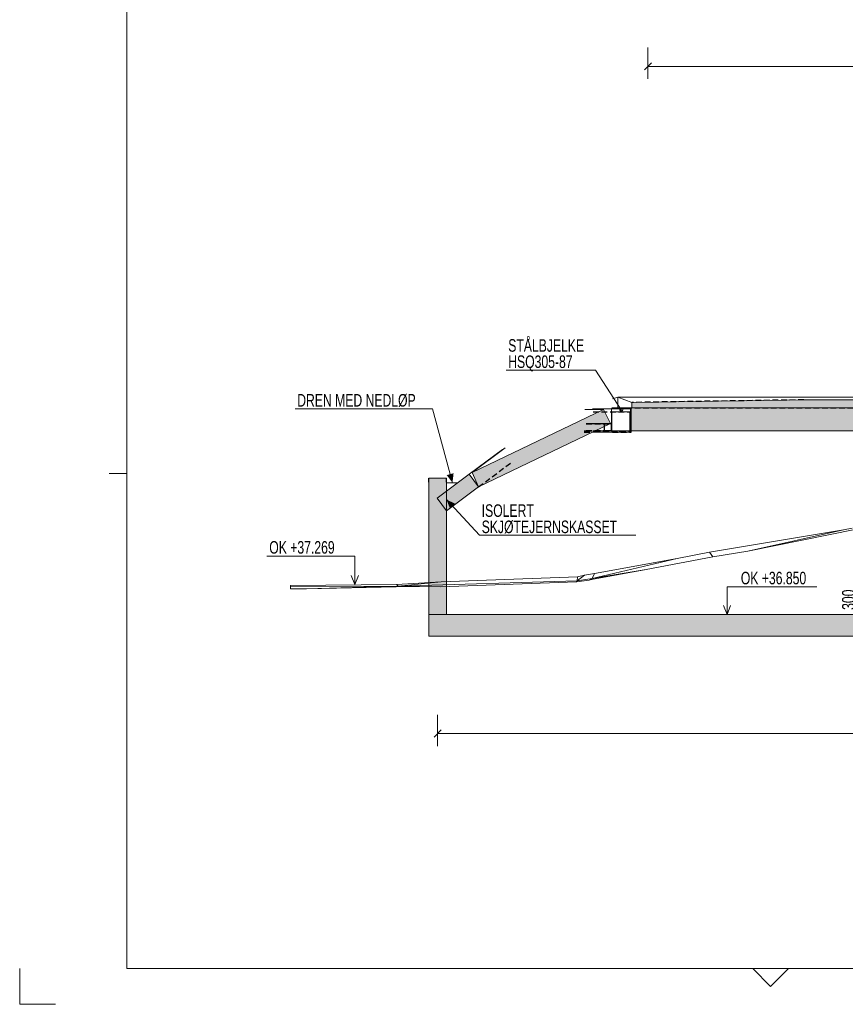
# Model space of a CAD drawing. Header units: millimetres. Extents: x -28263 to 55837, y 62799 to 122199.
# Tile 1 of 9: x -28263 to -5173, y 62799 to 90338. Entities that reach past the tile are written whole.
import ezdxf

# ---------------------------------------------------------------- set-up
doc = ezdxf.new("R2010")
doc.units = ezdxf.units.MM
doc.header["$LTSCALE"] = 100
doc.linetypes.add('HIDDEN', pattern=[2.38125, 1.5875, -0.79375])
doc.linetypes.add('XKITLINE00', pattern=[0])
for name, color, linetype, lineweight in [('GraphicObject', 6, 'Continuous', 0), ('LevelText', 7, 'Continuous', 0), ('OtherObjectType', 1, 'Continuous', 0), ('Part', 2, 'Continuous', 0), ('Part_Hidden', 7, 'Continuous', 0), ('PartMark', 3, 'Continuous', 0), ('ReferenceModel', 1, 'Continuous', 0), ('Text', 3, 'Continuous', 0), ('Z-DIMENSIONS', 1, 'Continuous', 0)]:
    doc.layers.add(name, color=color, linetype=linetype, lineweight=lineweight)
doc.styles.add('ARIAL_NARROW', font='ARIALN.TTF')

msp = doc.modelspace()

# ---------------------------------------------------------------- hatches: boundary and pattern name
at = {"layer": 'Part'}
for points in [[(-11145, 79632), (-6336, 79707), (9876, 79714), (9876, 79480), (382, 79480), (-11145, 79480)], [(-15613, 77670), (-11936, 79436), (-11742, 79040), (-15430, 77269)], [(-11159, 78840), (-11159, 79480), (9873, 79480), (9873, 78840)], [(-16825, 73700), (-16825, 77517), (-16325, 77517), (-16325, 73700)], [(-16589, 76952), (-15693, 77622), (-15430, 77269), (-16325, 76600)], [(-16825, 73100), (-16825, 73700), (-4037, 73700), (-4037, 73100)]]:
    msp.add_hatch(color=253, dxfattribs=at).paths.add_polyline_path(points, flags=17)
at = {"layer": 'Text'}
for points in [[(-16159, 77386), (-16321, 77601), (-16128, 77653)], [(-16325, 76914), (-16082, 76799), (-16229, 76663)]]:
    msp.add_hatch(color=7, dxfattribs=at).paths.add_polyline_path(points, flags=17)

# ---------------------------------------------------------------- linework, layer by layer
at = {"layer": 'GraphicObject', "color": 3, "linetype": 'Continuous', "lineweight": 0}
msp.add_line((-16325, 77384), (-16013, 77383), dxfattribs=at)
at = {"layer": 'LevelText', "color": 3, "linetype": 'Continuous', "lineweight": 0}
for p, q in [((-19159, 75334), (-21353, 75334)), ((-18892, 75334), (-19159, 75334)), ((-18892, 74538), (-18892, 75334)), ((-18992, 74788), (-18892, 74538)), ((-18892, 74538), (-18792, 74788)), ((-8480, 73700), (-8480, 74476)), ((-8480, 74476), (-8165, 74476)), ((-5971, 74476), (-8165, 74476)), ((-8580, 73950), (-8480, 73700)), ((-8480, 73700), (-8380, 73950))]:
    msp.add_line(p, q, dxfattribs=at)
at = {"layer": 'OtherObjectType', "color": 1, "linetype": 'Continuous', "lineweight": 0}
for p, q in [((-25263, 121199), (-25263, 63799)), ((-25263, 63799), (54837, 63799))]:
    msp.add_line(p, q, dxfattribs=at)
at = {"layer": 'OtherObjectType', "color": 2, "linetype": 'Continuous', "lineweight": 0}
for p, q in [((-25763, 77649), (-25263, 77649)), ((-28263, 62799), (-28263, 63799)), ((-7263, 63299), (-7763, 63799)), ((-7263, 63299), (-6763, 63799)), ((-28263, 62799), (-27263, 62799))]:
    msp.add_line(p, q, dxfattribs=at)
at = {"layer": 'Part', "color": 7, "linetype": 'XKITLINE00', "lineweight": 0}
for p, q in [((-11538, 79780), (-11682, 79738)), ((-11538, 79780), (-11538, 79480)), ((9925, 79780), (-11538, 79780)), ((9925, 79780), (-11538, 79780)), ((-11538, 79780), (-11145, 79632)), ((-11538, 79780), (-11538, 79480)), ((-6336, 79707), (-11145, 79632)), ((-11145, 79632), (-11145, 79480)), ((9876, 79714), (-6336, 79707)), ((-15613, 77670), (-11936, 79436)), ((-12454, 79436), (-11936, 79436)), ((-12241, 79450), (-11713, 79450)), ((-11936, 79436), (-11742, 79040)), ((-11713, 78858), (-11713, 79450)), ((-11713, 79450), (-11183, 79450)), ((-11701, 79356), (-11713, 79368)), ((-11705, 79480), (-11159, 79480)), ((-11195, 79370), (-11701, 79370)), ((-11701, 79370), (-11701, 78840)), ((-11401, 79370), (-11481, 79450)), ((-11195, 78840), (-11195, 79370)), ((-11183, 79450), (-11183, 78858)), ((-11159, 79480), (9873, 79480)), ((-11159, 78840), (-11159, 79480)), ((-11145, 79480), (382, 79480)), ((-11742, 79040), (-15430, 77269)), ((-11904, 79036), (-11905, 79035)), ((-11902, 79037), (-11904, 79036)), ((-11900, 79038), (-11902, 79037)), ((-11898, 79039), (-11900, 79038)), ((-11896, 79039), (-11898, 79039)), ((-11894, 79040), (-11896, 79039)), ((-11892, 79040), (-11894, 79040)), ((-11890, 79040), (-11892, 79040)), ((-11890, 79040), (-11738, 79040)), ((-11742, 79040), (-11738, 79040)), ((-11736, 79040), (-11738, 79040)), ((-11734, 79040), (-11736, 79040)), ((-11732, 79039), (-11734, 79040)), ((-11730, 79039), (-11732, 79039)), ((-11714, 79023), (-11730, 79039)), ((-11728, 79038), (-11730, 79039)), ((-11726, 79037), (-11728, 79038)), ((-11724, 79036), (-11726, 79037)), ((-11723, 79035), (-11724, 79036)), ((-11701, 79042), (-11713, 79054)), ((-11183, 79153), (-11195, 79165)), ((-12242, 78800), (-11947, 78800)), ((-12159, 78840), (-11947, 78840)), ((-11947, 78800), (-11947, 78840)), ((-11947, 78840), (-11731, 78840)), ((-11159, 78800), (-11947, 78800)), ((-11914, 79021), (-11915, 79019)), ((-11915, 79019), (-11915, 79017)), ((-11915, 79017), (-11915, 79015)), ((-11915, 78865), (-11915, 79015)), ((-11905, 78899), (-11915, 78910)), ((-11915, 78865), (-11915, 78863)), ((-11915, 78863), (-11915, 78861)), ((-11915, 78861), (-11914, 78859)), ((-11913, 79025), (-11914, 79023)), ((-11914, 79023), (-11914, 79021)), ((-11914, 78859), (-11914, 78857)), ((-11914, 78857), (-11913, 78855)), ((-11912, 79027), (-11913, 79025)), ((-11913, 78855), (-11912, 78853)), ((-11911, 79029), (-11912, 79027)), ((-11912, 78853), (-11911, 78851)), ((-11910, 79030), (-11911, 79029)), ((-11911, 78851), (-11910, 78850)), ((-11908, 79032), (-11910, 79030)), ((-11910, 78850), (-11908, 78848)), ((-11907, 79033), (-11908, 79032)), ((-11908, 78848), (-11907, 78847)), ((-11905, 79035), (-11907, 79033)), ((-11907, 78847), (-11905, 78845)), ((-11905, 79017), (-11904, 79019)), ((-11905, 79016), (-11905, 79017)), ((-11905, 79015), (-11905, 79016)), ((-11905, 78865), (-11905, 79015)), ((-11905, 78864), (-11905, 78865)), ((-11905, 78863), (-11905, 78864)), ((-11904, 78861), (-11905, 78863)), ((-11905, 78845), (-11904, 78844)), ((-11904, 79021), (-11903, 79022)), ((-11904, 79020), (-11904, 79021)), ((-11904, 79019), (-11904, 79020)), ((-11904, 78860), (-11904, 78861)), ((-11904, 78859), (-11904, 78860)), ((-11903, 78858), (-11904, 78859)), ((-11904, 78844), (-11902, 78843)), ((-11903, 79022), (-11902, 79023)), ((-11902, 78857), (-11903, 78858)), ((-11902, 79024), (-11901, 79025)), ((-11902, 79023), (-11902, 79024)), ((-11902, 78856), (-11902, 78857)), ((-11901, 78855), (-11902, 78856)), ((-11902, 78843), (-11900, 78842)), ((-11901, 79025), (-11900, 79026)), ((-11900, 78854), (-11901, 78855)), ((-11900, 79026), (-11899, 79027)), ((-11899, 78853), (-11900, 78854)), ((-11900, 78842), (-11898, 78841)), ((-11899, 79027), (-11898, 79028)), ((-11898, 78852), (-11899, 78853)), ((-11898, 79028), (-11897, 79028)), ((-11897, 78852), (-11898, 78852)), ((-11898, 78841), (-11896, 78841)), ((-11897, 79028), (-11896, 79029)), ((-11896, 78851), (-11897, 78852)), ((-11896, 79029), (-11895, 79029)), ((-11895, 78851), (-11896, 78851)), ((-11896, 78841), (-11894, 78840)), ((-11895, 79029), (-11894, 79030)), ((-11894, 78850), (-11895, 78851)), ((-11894, 79030), (-11892, 79030)), ((-11892, 78850), (-11894, 78850)), ((-11894, 78840), (-11892, 78840)), ((-11892, 79030), (-11891, 79030)), ((-11891, 78850), (-11892, 78850)), ((-11892, 78840), (-11890, 78840)), ((-11891, 79030), (-11890, 79030)), ((-11890, 78850), (-11891, 78850)), ((-11890, 79030), (-11738, 79030)), ((-11890, 78850), (-11738, 78850)), ((-11890, 78840), (-11738, 78840)), ((-11845, 78840), (-11855, 78850)), ((-11774, 78800), (-11814, 78840)), ((-11738, 79030), (-11737, 79030)), ((-11737, 78850), (-11738, 78850)), ((-11738, 78840), (-11736, 78840)), ((-11737, 79030), (-11736, 79030)), ((-11736, 78850), (-11737, 78850)), ((-11736, 79030), (-11734, 79030)), ((-11734, 78850), (-11736, 78850)), ((-11736, 78840), (-11734, 78840)), ((-11734, 79030), (-11733, 79029)), ((-11733, 78851), (-11734, 78850)), ((-11734, 78840), (-11732, 78841)), ((-11733, 79029), (-11732, 79029)), ((-11732, 78851), (-11733, 78851)), ((-11732, 79029), (-11731, 79028)), ((-11731, 78852), (-11732, 78851)), ((-11732, 78841), (-11730, 78841)), ((-11731, 79028), (-11730, 79028)), ((-11730, 78852), (-11731, 78852)), ((-11730, 78840), (-11731, 78840)), ((-11730, 79028), (-11729, 79027)), ((-11729, 78853), (-11730, 78852)), ((-11730, 78841), (-11728, 78842)), ((-11728, 78840), (-11730, 78840)), ((-11729, 79027), (-11728, 79026)), ((-11728, 78854), (-11729, 78853)), ((-11728, 79026), (-11727, 79025)), ((-11727, 78855), (-11728, 78854)), ((-11728, 78842), (-11726, 78843)), ((-11727, 78841), (-11728, 78840)), ((-11727, 79025), (-11726, 79024)), ((-11726, 78856), (-11727, 78855)), ((-11725, 78841), (-11727, 78841)), ((-11726, 79024), (-11725, 79023)), ((-11725, 78857), (-11726, 78856)), ((-11726, 78843), (-11724, 78844)), ((-11725, 79023), (-11725, 79022)), ((-11725, 79022), (-11724, 79021)), ((-11724, 78859), (-11725, 78858)), ((-11725, 78858), (-11725, 78857)), ((-11724, 78842), (-11725, 78841)), ((-11724, 79021), (-11724, 79020)), ((-11724, 79020), (-11723, 79019)), ((-11723, 78861), (-11724, 78860)), ((-11724, 78860), (-11724, 78859)), ((-11724, 78844), (-11723, 78845)), ((-11722, 78842), (-11724, 78842)), ((-11721, 79033), (-11723, 79035)), ((-11723, 79019), (-11723, 79017)), ((-11723, 79017), (-11723, 79016)), ((-11723, 79016), (-11723, 79015)), ((-11723, 78865), (-11723, 79015)), ((-11723, 78865), (-11723, 78864)), ((-11723, 78864), (-11723, 78863)), ((-11723, 78863), (-11723, 78861)), ((-11723, 78845), (-11721, 78847)), ((-11721, 78843), (-11722, 78842)), ((-11720, 79032), (-11721, 79033)), ((-11721, 78847), (-11720, 78848)), ((-11720, 78844), (-11721, 78843)), ((-11718, 79030), (-11720, 79032)), ((-11720, 78848), (-11718, 78850)), ((-11719, 78845), (-11720, 78844)), ((-11718, 78846), (-11719, 78845)), ((-11717, 79029), (-11718, 79030)), ((-11718, 78850), (-11717, 78851)), ((-11717, 78847), (-11718, 78846)), ((-11716, 79027), (-11717, 79029)), ((-11717, 78851), (-11716, 78853)), ((-11716, 78848), (-11717, 78847)), ((-11715, 79025), (-11716, 79027)), ((-11716, 78853), (-11715, 78855)), ((-11715, 78849), (-11716, 78848)), ((-11714, 79023), (-11715, 79025)), ((-11715, 78855), (-11714, 78857)), ((-11714, 78851), (-11715, 78849)), ((-11714, 79023), (-11714, 79023)), ((-11714, 79021), (-11714, 79023)), ((-11713, 79019), (-11714, 79021)), ((-11714, 78859), (-11713, 78861)), ((-11714, 78857), (-11714, 78859)), ((-11713, 78854), (-11714, 78852)), ((-11714, 78852), (-11714, 78851)), ((-11713, 79017), (-11713, 79019)), ((-11713, 79015), (-11713, 79017)), ((-11713, 78865), (-11713, 79015)), ((-11713, 78863), (-11713, 78865)), ((-11713, 78861), (-11713, 78863)), ((-11713, 78858), (-11713, 78857)), ((-11713, 78857), (-11713, 78855)), ((-11713, 78855), (-11713, 78854)), ((-11701, 78840), (-11195, 78840)), ((-11459, 78800), (-11499, 78840)), ((-11159, 78814), (-11195, 78851)), ((-11183, 78857), (-11183, 78858)), ((-11183, 78855), (-11183, 78857)), ((-11183, 78854), (-11183, 78855)), ((-11182, 78852), (-11183, 78854)), ((-11182, 78851), (-11182, 78852)), ((-11181, 78849), (-11182, 78851)), ((-11180, 78848), (-11181, 78849)), ((-11179, 78847), (-11180, 78848)), ((-11178, 78846), (-11179, 78847)), ((-11177, 78845), (-11178, 78846)), ((-11176, 78844), (-11177, 78845)), ((-11175, 78843), (-11176, 78844)), ((-11174, 78842), (-11175, 78843)), ((-11172, 78842), (-11174, 78842)), ((-11171, 78841), (-11172, 78842)), ((-11170, 78841), (-11171, 78841)), ((-11168, 78840), (-11170, 78841)), ((-11167, 78840), (-11168, 78840)), ((-11165, 78840), (-11167, 78840)), ((-11165, 78840), (-11159, 78840)), ((-11159, 78840), (-11159, 78800)), ((-11159, 78840), (-11159, 78840)), ((9873, 78840), (-11159, 78840)), ((-15693, 77622), (-14763, 78317)), ((-15613, 77670), (-14683, 78365)), ((-15430, 77269), (-15613, 77670)), ((-16825, 77517), (-16325, 77517)), ((-16825, 73700), (-16825, 77517)), ((-16589, 76952), (-15693, 77622)), ((-16325, 77517), (-16325, 73700)), ((-15430, 77269), (-15693, 77622)), ((-15430, 77269), (-16325, 76600)), ((-16325, 76600), (-16589, 76952)), ((-16325, 76600), (-16325, 76600)), ((-16325, 73700), (-16825, 73700)), ((-16825, 73700), (-4037, 73700)), ((-16825, 73100), (-16825, 73700)), ((-4037, 73100), (-16825, 73100))]:
    msp.add_line(p, q, dxfattribs=at)
at = {"layer": 'Part_Hidden', "linetype": 'HIDDEN', "lineweight": 25}
for p, q in [((-6336, 79707), (-11145, 79632)), ((-12229, 79370), (-11195, 79370)), ((-11183, 79450), (-11712, 79450)), ((-11682, 79480), (-11538, 79480)), ((-11538, 79480), (9925, 79480)), ((-11538, 79480), (-11145, 79480)), ((-11538, 79480), (9925, 79480)), ((-12418, 79040), (-11742, 79040)), ((-12260, 79040), (-11742, 79040)), ((-12476, 78840), (-12159, 78840)), ((-12476, 78800), (-12242, 78800)), ((-12418, 79030), (-11738, 79030)), ((-12418, 78850), (-11738, 78850)), ((-12418, 78840), (-11738, 78840)), ((-11947, 78840), (-11159, 78840)), ((-11705, 78840), (-11159, 78840)), ((-11687, 78800), (-11159, 78800)), ((-15430, 77269), (-14500, 77964)), ((-15430, 77269), (-14500, 77964)), ((-16825, 77403), (-16825, 77517)), ((-16325, 77403), (-16325, 77517)), ((-16589, 76952), (-16589, 76952)), ((-16825, 73700), (-16825, 73700)), ((-16825, 73100), (-16825, 73100))]:
    msp.add_line(p, q, dxfattribs=at)
at = {"layer": 'PartMark', "color": 7, "linetype": 'Continuous', "lineweight": 0}
for p, q in [((-14660, 80537), (-12157, 80537)), ((-11438, 79429), (-12157, 80537)), ((-11477, 79436), (-11478, 79436)), ((-11478, 79436), (-11478, 79435)), ((-11477, 79436), (-11478, 79436)), ((-11478, 79436), (-11478, 79435)), ((-11478, 79435), (-11478, 79435)), ((-11478, 79435), (-11478, 79434)), ((-11478, 79435), (-11478, 79435)), ((-11478, 79435), (-11478, 79434)), ((-11478, 79434), (-11478, 79434)), ((-11478, 79434), (-11478, 79433)), ((-11478, 79434), (-11478, 79434)), ((-11478, 79434), (-11478, 79433)), ((-11478, 79433), (-11478, 79433)), ((-11478, 79433), (-11478, 79432)), ((-11478, 79433), (-11478, 79433)), ((-11478, 79433), (-11478, 79432)), ((-11478, 79432), (-11478, 79432)), ((-11478, 79432), (-11478, 79431)), ((-11478, 79432), (-11478, 79432)), ((-11478, 79432), (-11478, 79431)), ((-11478, 79431), (-11478, 79431)), ((-11478, 79431), (-11478, 79430)), ((-11478, 79431), (-11478, 79431)), ((-11478, 79431), (-11478, 79430)), ((-11478, 79430), (-11478, 79430)), ((-11478, 79430), (-11478, 79429)), ((-11478, 79430), (-11478, 79430)), ((-11478, 79430), (-11478, 79429)), ((-11478, 79429), (-11478, 79429)), ((-11478, 79429), (-11478, 79428)), ((-11478, 79429), (-11478, 79429)), ((-11478, 79429), (-11478, 79428)), ((-11478, 79428), (-11478, 79428)), ((-11478, 79428), (-11478, 79427)), ((-11478, 79428), (-11478, 79428)), ((-11478, 79428), (-11478, 79427)), ((-11478, 79427), (-11478, 79427)), ((-11478, 79427), (-11478, 79426)), ((-11478, 79427), (-11478, 79427)), ((-11478, 79427), (-11478, 79426)), ((-11478, 79426), (-11478, 79426)), ((-11478, 79426), (-11478, 79425)), ((-11478, 79426), (-11478, 79426)), ((-11478, 79426), (-11478, 79425)), ((-11478, 79425), (-11478, 79425)), ((-11478, 79425), (-11478, 79424)), ((-11478, 79425), (-11478, 79425)), ((-11478, 79425), (-11478, 79424)), ((-11478, 79424), (-11478, 79424)), ((-11478, 79424), (-11478, 79423)), ((-11478, 79424), (-11478, 79424)), ((-11478, 79424), (-11478, 79423)), ((-11478, 79423), (-11478, 79423)), ((-11478, 79423), (-11478, 79422)), ((-11478, 79423), (-11478, 79423)), ((-11478, 79423), (-11478, 79422)), ((-11478, 79422), (-11478, 79422)), ((-11478, 79422), (-11478, 79421)), ((-11478, 79422), (-11478, 79422)), ((-11478, 79422), (-11478, 79421)), ((-11478, 79421), (-11478, 79421)), ((-11478, 79421), (-11478, 79420)), ((-11478, 79421), (-11478, 79421)), ((-11478, 79421), (-11478, 79420)), ((-11478, 79420), (-11478, 79420)), ((-11478, 79420), (-11478, 79419)), ((-11478, 79420), (-11478, 79420)), ((-11478, 79420), (-11478, 79419)), ((-11478, 79419), (-11478, 79418)), ((-11478, 79419), (-11478, 79418)), ((-11478, 79418), (-11478, 79418)), ((-11478, 79418), (-11478, 79418)), ((-11478, 79417), (-11478, 79418)), ((-11478, 79418), (-11478, 79418)), ((-11478, 79416), (-11478, 79417)), ((-11478, 79417), (-11478, 79417)), ((-11478, 79417), (-11478, 79417)), ((-11477, 79416), (-11478, 79416)), ((-11476, 79442), (-11477, 79441)), ((-11476, 79442), (-11477, 79441)), ((-11477, 79441), (-11477, 79441)), ((-11477, 79441), (-11477, 79441)), ((-11477, 79441), (-11477, 79440)), ((-11477, 79441), (-11477, 79441)), ((-11477, 79441), (-11477, 79441)), ((-11477, 79441), (-11477, 79440)), ((-11477, 79440), (-11477, 79440)), ((-11477, 79440), (-11477, 79439)), ((-11477, 79440), (-11477, 79440)), ((-11477, 79440), (-11477, 79439)), ((-11477, 79439), (-11477, 79439)), ((-11477, 79439), (-11477, 79438)), ((-11477, 79439), (-11477, 79439)), ((-11477, 79439), (-11477, 79438)), ((-11477, 79438), (-11477, 79438)), ((-11477, 79438), (-11477, 79437)), ((-11477, 79438), (-11477, 79438)), ((-11477, 79438), (-11477, 79437)), ((-11477, 79437), (-11477, 79437)), ((-11477, 79437), (-11477, 79437)), ((-11477, 79437), (-11477, 79436)), ((-11477, 79437), (-11477, 79437)), ((-11477, 79437), (-11477, 79437)), ((-11477, 79437), (-11477, 79436)), ((-11477, 79415), (-11477, 79416)), ((-11477, 79416), (-11477, 79416)), ((-11477, 79414), (-11477, 79415)), ((-11477, 79415), (-11477, 79415)), ((-11477, 79413), (-11477, 79414)), ((-11477, 79414), (-11477, 79414)), ((-11477, 79414), (-11477, 79414)), ((-11476, 79413), (-11477, 79413)), ((-11475, 79446), (-11476, 79446)), ((-11476, 79446), (-11476, 79445)), ((-11475, 79446), (-11476, 79446)), ((-11476, 79446), (-11476, 79445)), ((-11476, 79445), (-11476, 79445)), ((-11476, 79445), (-11476, 79444)), ((-11476, 79445), (-11476, 79445)), ((-11476, 79445), (-11476, 79444)), ((-11476, 79444), (-11476, 79444)), ((-11476, 79444), (-11476, 79443)), ((-11476, 79444), (-11476, 79444)), ((-11476, 79444), (-11476, 79443)), ((-11476, 79443), (-11476, 79443)), ((-11476, 79443), (-11476, 79443)), ((-11476, 79443), (-11476, 79442)), ((-11476, 79443), (-11476, 79443)), ((-11476, 79443), (-11476, 79443)), ((-11476, 79443), (-11476, 79442)), ((-11476, 79442), (-11476, 79442)), ((-11476, 79442), (-11476, 79442)), ((-11476, 79412), (-11476, 79413)), ((-11476, 79413), (-11476, 79413)), ((-11476, 79411), (-11476, 79412)), ((-11476, 79412), (-11476, 79412)), ((-11476, 79412), (-11476, 79412)), ((-11475, 79411), (-11476, 79411)), ((-11474, 79449), (-11475, 79448)), ((-11474, 79449), (-11475, 79448)), ((-11475, 79448), (-11475, 79448)), ((-11475, 79448), (-11475, 79447)), ((-11475, 79448), (-11475, 79448)), ((-11475, 79448), (-11475, 79447)), ((-11475, 79447), (-11475, 79447)), ((-11475, 79447), (-11475, 79447)), ((-11475, 79447), (-11475, 79446)), ((-11475, 79447), (-11475, 79447)), ((-11475, 79447), (-11475, 79447)), ((-11475, 79447), (-11475, 79446)), ((-11475, 79446), (-11475, 79446)), ((-11475, 79446), (-11475, 79446)), ((-11475, 79410), (-11475, 79411)), ((-11475, 79409), (-11475, 79410)), ((-11475, 79410), (-11475, 79410)), ((-11475, 79410), (-11475, 79410)), ((-11474, 79409), (-11475, 79409)), ((-11473, 79451), (-11474, 79451)), ((-11474, 79451), (-11474, 79450)), ((-11473, 79451), (-11474, 79451)), ((-11474, 79451), (-11474, 79450)), ((-11474, 79450), (-11474, 79450)), ((-11474, 79450), (-11474, 79450)), ((-11474, 79450), (-11474, 79449)), ((-11474, 79450), (-11474, 79450)), ((-11474, 79450), (-11474, 79450)), ((-11474, 79450), (-11474, 79449)), ((-11474, 79449), (-11474, 79449)), ((-11474, 79449), (-11474, 79449)), ((-11474, 79449), (-11474, 79449)), ((-11474, 79449), (-11474, 79449)), ((-11474, 79408), (-11474, 79409)), ((-11474, 79409), (-11474, 79409)), ((-11474, 79407), (-11474, 79408)), ((-11474, 79408), (-11474, 79408)), ((-11473, 79407), (-11474, 79407)), ((-11472, 79454), (-11473, 79453)), ((-11472, 79454), (-11473, 79453)), ((-11473, 79453), (-11473, 79453)), ((-11473, 79453), (-11473, 79453)), ((-11473, 79453), (-11473, 79452)), ((-11473, 79453), (-11473, 79453)), ((-11473, 79453), (-11473, 79453)), ((-11473, 79453), (-11473, 79452)), ((-11473, 79452), (-11473, 79452)), ((-11473, 79452), (-11473, 79452)), ((-11473, 79452), (-11473, 79451)), ((-11473, 79452), (-11473, 79452)), ((-11473, 79452), (-11473, 79452)), ((-11473, 79452), (-11473, 79451)), ((-11473, 79406), (-11473, 79407)), ((-11473, 79407), (-11473, 79407)), ((-11472, 79406), (-11473, 79406)), ((-11473, 79406), (-11473, 79406)), ((-11471, 79456), (-11472, 79455)), ((-11471, 79456), (-11472, 79455)), ((-11472, 79455), (-11472, 79454)), ((-11472, 79455), (-11472, 79454)), ((-11472, 79454), (-11472, 79454)), ((-11472, 79454), (-11472, 79454)), ((-11472, 79405), (-11472, 79406)), ((-11471, 79404), (-11472, 79405)), ((-11472, 79405), (-11472, 79405)), ((-11472, 79405), (-11472, 79405)), ((-11470, 79457), (-11471, 79457)), ((-11471, 79457), (-11471, 79456)), ((-11470, 79457), (-11471, 79457)), ((-11471, 79457), (-11471, 79456)), ((-11471, 79456), (-11471, 79456)), ((-11471, 79456), (-11471, 79456)), ((-11471, 79403), (-11471, 79404)), ((-11471, 79404), (-11471, 79404)), ((-11471, 79404), (-11471, 79404)), ((-11470, 79403), (-11471, 79403)), ((-11469, 79459), (-11470, 79458)), ((-11469, 79459), (-11470, 79458)), ((-11470, 79458), (-11470, 79457)), ((-11470, 79458), (-11470, 79457)), ((-11470, 79402), (-11470, 79403)), ((-11469, 79402), (-11470, 79402)), ((-11468, 79460), (-11469, 79459)), ((-11468, 79460), (-11469, 79459)), ((-11469, 79459), (-11469, 79459)), ((-11469, 79459), (-11469, 79459)), ((-11469, 79401), (-11469, 79402)), ((-11468, 79400), (-11469, 79401)), ((-11469, 79401), (-11469, 79401)), ((-11467, 79461), (-11468, 79461)), ((-11468, 79461), (-11468, 79460)), ((-11467, 79461), (-11468, 79461)), ((-11468, 79461), (-11468, 79460)), ((-11468, 79460), (-11468, 79460)), ((-11468, 79460), (-11468, 79460)), ((-11467, 79399), (-11468, 79400)), ((-11468, 79400), (-11468, 79400)), ((-11466, 79462), (-11467, 79462)), ((-11467, 79462), (-11467, 79461)), ((-11466, 79462), (-11467, 79462)), ((-11467, 79462), (-11467, 79461)), ((-11466, 79399), (-11467, 79399)), ((-11467, 79399), (-11467, 79399)), ((-11465, 79463), (-11466, 79463)), ((-11466, 79463), (-11466, 79462)), ((-11465, 79463), (-11466, 79463)), ((-11466, 79463), (-11466, 79462)), ((-11466, 79398), (-11466, 79399)), ((-11465, 79398), (-11466, 79398)), ((-11466, 79398), (-11466, 79398)), ((-11464, 79464), (-11465, 79464)), ((-11465, 79464), (-11465, 79463)), ((-11464, 79464), (-11465, 79464)), ((-11465, 79464), (-11465, 79463)), ((-11465, 79397), (-11465, 79398)), ((-11464, 79397), (-11465, 79397)), ((-11463, 79465), (-11464, 79464)), ((-11463, 79465), (-11464, 79464)), ((-11464, 79464), (-11464, 79464)), ((-11464, 79464), (-11464, 79464)), ((-11463, 79396), (-11464, 79397)), ((-11464, 79397), (-11464, 79397)), ((-11462, 79466), (-11463, 79465)), ((-11462, 79466), (-11463, 79465)), ((-11463, 79465), (-11463, 79465)), ((-11463, 79465), (-11463, 79465)), ((-11462, 79396), (-11463, 79396)), ((-11463, 79396), (-11463, 79396)), ((-11461, 79466), (-11462, 79466)), ((-11462, 79466), (-11462, 79466)), ((-11461, 79466), (-11462, 79466)), ((-11462, 79466), (-11462, 79466)), ((-11461, 79395), (-11462, 79396)), ((-11462, 79396), (-11462, 79396)), ((-11462, 79396), (-11462, 79396)), ((-11460, 79467), (-11461, 79466)), ((-11460, 79467), (-11461, 79466)), ((-11460, 79395), (-11461, 79395)), ((-11461, 79395), (-11461, 79395)), ((-11459, 79467), (-11460, 79467)), ((-11460, 79467), (-11460, 79467)), ((-11459, 79467), (-11460, 79467)), ((-11460, 79467), (-11460, 79467)), ((-11459, 79394), (-11460, 79395)), ((-11460, 79395), (-11460, 79395)), ((-11458, 79468), (-11459, 79468)), ((-11459, 79468), (-11459, 79467)), ((-11458, 79468), (-11459, 79468)), ((-11459, 79468), (-11459, 79467)), ((-11458, 79394), (-11459, 79394)), ((-11459, 79394), (-11459, 79394)), ((-11457, 79468), (-11458, 79468)), ((-11457, 79468), (-11458, 79468)), ((-11457, 79394), (-11458, 79394)), ((-11458, 79394), (-11458, 79394)), ((-11456, 79469), (-11457, 79468)), ((-11456, 79469), (-11457, 79468)), ((-11457, 79468), (-11457, 79468)), ((-11457, 79468), (-11457, 79468)), ((-11457, 79393), (-11457, 79394)), ((-11456, 79393), (-11457, 79393)), ((-11455, 79469), (-11456, 79469)), ((-11456, 79469), (-11456, 79469)), ((-11455, 79469), (-11456, 79469)), ((-11456, 79469), (-11456, 79469)), ((-11455, 79393), (-11456, 79393)), ((-11456, 79393), (-11456, 79393)), ((-11454, 79469), (-11455, 79469)), ((-11454, 79469), (-11455, 79469)), ((-11454, 79392), (-11455, 79393)), ((-11455, 79393), (-11455, 79393)), ((-11453, 79470), (-11454, 79470)), ((-11454, 79470), (-11454, 79469)), ((-11453, 79470), (-11454, 79470)), ((-11454, 79470), (-11454, 79469)), ((-11453, 79392), (-11454, 79392)), ((-11454, 79392), (-11454, 79392)), ((-11454, 79392), (-11454, 79392)), ((-11452, 79470), (-11453, 79470)), ((-11453, 79470), (-11453, 79470)), ((-11453, 79470), (-11453, 79470)), ((-11452, 79470), (-11453, 79470)), ((-11453, 79470), (-11453, 79470)), ((-11453, 79470), (-11453, 79470)), ((-11452, 79392), (-11453, 79392)), ((-11453, 79392), (-11453, 79392)), ((-11451, 79470), (-11452, 79470)), ((-11452, 79470), (-11452, 79470)), ((-11452, 79470), (-11452, 79470)), ((-11451, 79470), (-11452, 79470)), ((-11452, 79470), (-11452, 79470)), ((-11452, 79470), (-11452, 79470)), ((-11452, 79391), (-11452, 79392)), ((-11451, 79391), (-11452, 79391)), ((-11450, 79470), (-11451, 79470)), ((-11451, 79470), (-11451, 79470)), ((-11451, 79470), (-11451, 79470)), ((-11450, 79470), (-11451, 79470)), ((-11451, 79470), (-11451, 79470)), ((-11451, 79470), (-11451, 79470)), ((-11450, 79391), (-11451, 79391)), ((-11451, 79391), (-11451, 79391)), ((-11449, 79470), (-11450, 79470)), ((-11450, 79470), (-11450, 79470)), ((-11449, 79470), (-11450, 79470)), ((-11450, 79470), (-11450, 79470)), ((-11449, 79391), (-11450, 79391)), ((-11450, 79391), (-11450, 79391)), ((-11448, 79471), (-11449, 79471)), ((-11449, 79471), (-11449, 79471)), ((-11449, 79471), (-11449, 79470)), ((-11448, 79471), (-11449, 79471)), ((-11449, 79471), (-11449, 79471)), ((-11449, 79471), (-11449, 79470)), ((-11449, 79390), (-11449, 79391)), ((-11449, 79391), (-11449, 79391)), ((-11448, 79390), (-11449, 79390)), ((-11447, 79471), (-11448, 79471)), ((-11448, 79471), (-11448, 79471)), ((-11448, 79471), (-11448, 79471)), ((-11447, 79471), (-11448, 79471)), ((-11448, 79471), (-11448, 79471)), ((-11448, 79471), (-11448, 79471)), ((-11447, 79390), (-11448, 79390)), ((-11448, 79390), (-11448, 79390)), ((-11446, 79471), (-11447, 79471)), ((-11447, 79471), (-11447, 79471)), ((-11447, 79471), (-11447, 79471)), ((-11446, 79471), (-11447, 79471)), ((-11447, 79471), (-11447, 79471)), ((-11447, 79471), (-11447, 79471)), ((-11446, 79390), (-11447, 79390)), ((-11447, 79390), (-11447, 79390)), ((-11445, 79471), (-11446, 79471)), ((-11446, 79471), (-11446, 79471)), ((-11445, 79471), (-11446, 79471)), ((-11446, 79471), (-11446, 79471)), ((-11445, 79390), (-11446, 79390)), ((-11446, 79390), (-11446, 79390)), ((-11444, 79471), (-11445, 79471)), ((-11445, 79471), (-11445, 79471)), ((-11445, 79471), (-11445, 79471)), ((-11444, 79471), (-11445, 79471)), ((-11445, 79471), (-11445, 79471)), ((-11445, 79471), (-11445, 79471)), ((-11445, 79389), (-11445, 79390)), ((-11444, 79389), (-11445, 79389)), ((-11445, 79389), (-11445, 79389)), ((-11443, 79471), (-11444, 79471)), ((-11444, 79471), (-11444, 79471)), ((-11444, 79471), (-11444, 79471)), ((-11443, 79471), (-11444, 79471)), ((-11444, 79471), (-11444, 79471)), ((-11444, 79471), (-11444, 79471)), ((-11443, 79389), (-11444, 79389)), ((-11444, 79389), (-11444, 79389)), ((-11442, 79471), (-11443, 79471)), ((-11443, 79471), (-11443, 79471)), ((-11442, 79471), (-11443, 79471)), ((-11443, 79471), (-11443, 79471)), ((-11442, 79389), (-11443, 79389)), ((-11443, 79389), (-11443, 79389)), ((-11441, 79471), (-11442, 79471)), ((-11442, 79471), (-11442, 79471)), ((-11442, 79471), (-11442, 79471)), ((-11441, 79471), (-11442, 79471)), ((-11442, 79471), (-11442, 79471)), ((-11442, 79471), (-11442, 79471)), ((-11441, 79389), (-11442, 79389)), ((-11442, 79389), (-11442, 79389)), ((-11442, 79389), (-11442, 79389)), ((-11440, 79471), (-11441, 79471)), ((-11441, 79471), (-11441, 79471)), ((-11440, 79471), (-11441, 79471)), ((-11441, 79471), (-11441, 79471)), ((-11440, 79388), (-11441, 79389)), ((-11441, 79389), (-11441, 79389)), ((-11439, 79471), (-11440, 79471)), ((-11440, 79471), (-11440, 79471)), ((-11440, 79471), (-11440, 79471)), ((-11439, 79471), (-11440, 79471)), ((-11440, 79471), (-11440, 79471)), ((-11440, 79471), (-11440, 79471)), ((-11439, 79388), (-11440, 79388)), ((-11440, 79388), (-11440, 79388)), ((-11438, 79471), (-11439, 79471)), ((-11439, 79471), (-11439, 79471)), ((-11438, 79471), (-11439, 79471)), ((-11439, 79471), (-11439, 79471)), ((-11438, 79388), (-11439, 79388)), ((-11439, 79388), (-11439, 79388)), ((-11439, 79388), (-11439, 79388)), ((-11438, 79470), (-11438, 79471)), ((-11438, 79471), (-11438, 79471)), ((-11438, 79470), (-11438, 79471)), ((-11438, 79471), (-11438, 79471)), ((-11437, 79470), (-11438, 79470)), ((-11437, 79470), (-11438, 79470)), ((-11437, 79388), (-11438, 79388)), ((-11438, 79388), (-11438, 79388)), ((-11436, 79470), (-11437, 79470)), ((-11437, 79470), (-11437, 79470)), ((-11436, 79470), (-11437, 79470)), ((-11437, 79470), (-11437, 79470)), ((-11436, 79388), (-11437, 79388)), ((-11437, 79388), (-11437, 79388)), ((-11437, 79388), (-11437, 79388)), ((-11435, 79470), (-11436, 79470)), ((-11436, 79470), (-11436, 79470)), ((-11436, 79470), (-11436, 79470)), ((-11435, 79470), (-11436, 79470)), ((-11436, 79470), (-11436, 79470)), ((-11436, 79470), (-11436, 79470)), ((-11435, 79388), (-11436, 79388)), ((-11436, 79388), (-11436, 79388)), ((-11434, 79470), (-11435, 79470)), ((-11435, 79470), (-11435, 79470)), ((-11434, 79470), (-11435, 79470)), ((-11435, 79470), (-11435, 79470)), ((-11434, 79388), (-11435, 79388)), ((-11435, 79388), (-11435, 79388)), ((-11435, 79388), (-11435, 79388)), ((-11433, 79470), (-11434, 79470)), ((-11434, 79470), (-11434, 79470)), ((-11433, 79470), (-11434, 79470)), ((-11434, 79470), (-11434, 79470)), ((-11433, 79388), (-11434, 79388)), ((-11434, 79388), (-11434, 79388)), ((-11432, 79469), (-11433, 79470)), ((-11433, 79470), (-11433, 79470)), ((-11433, 79470), (-11433, 79470)), ((-11432, 79469), (-11433, 79470)), ((-11433, 79470), (-11433, 79470)), ((-11433, 79470), (-11433, 79470)), ((-11432, 79388), (-11433, 79388)), ((-11433, 79388), (-11433, 79388)), ((-11433, 79388), (-11433, 79388)), ((-11431, 79469), (-11432, 79469)), ((-11432, 79469), (-11432, 79469)), ((-11431, 79469), (-11432, 79469)), ((-11432, 79469), (-11432, 79469)), ((-11431, 79388), (-11432, 79388)), ((-11432, 79388), (-11432, 79388)), ((-11430, 79469), (-11431, 79469)), ((-11431, 79469), (-11431, 79469)), ((-11430, 79469), (-11431, 79469)), ((-11431, 79469), (-11431, 79469)), ((-11430, 79388), (-11431, 79388)), ((-11431, 79388), (-11431, 79388)), ((-11431, 79388), (-11431, 79388)), ((-11429, 79469), (-11430, 79469)), ((-11430, 79469), (-11430, 79469)), ((-11430, 79469), (-11430, 79469)), ((-11429, 79469), (-11430, 79469)), ((-11430, 79469), (-11430, 79469)), ((-11430, 79469), (-11430, 79469)), ((-11429, 79388), (-11430, 79388)), ((-11430, 79388), (-11430, 79388)), ((-11430, 79388), (-11430, 79388)), ((-11428, 79468), (-11429, 79469)), ((-11429, 79469), (-11429, 79469)), ((-11428, 79468), (-11429, 79469)), ((-11429, 79469), (-11429, 79469)), ((-11428, 79388), (-11429, 79388)), ((-11429, 79388), (-11429, 79388)), ((-11427, 79468), (-11428, 79468)), ((-11428, 79468), (-11428, 79468)), ((-11427, 79468), (-11428, 79468)), ((-11428, 79468), (-11428, 79468)), ((-11427, 79388), (-11428, 79388)), ((-11428, 79388), (-11428, 79388)), ((-11428, 79388), (-11428, 79388)), ((-11426, 79468), (-11427, 79468)), ((-11427, 79468), (-11427, 79468)), ((-11426, 79468), (-11427, 79468)), ((-11427, 79468), (-11427, 79468)), ((-11426, 79388), (-11427, 79388)), ((-11427, 79388), (-11427, 79388)), ((-11427, 79388), (-11427, 79388)), ((-11425, 79468), (-11426, 79468)), ((-11426, 79468), (-11426, 79468)), ((-11426, 79468), (-11426, 79468)), ((-11425, 79468), (-11426, 79468)), ((-11426, 79468), (-11426, 79468)), ((-11426, 79468), (-11426, 79468)), ((-11425, 79388), (-11426, 79388)), ((-11426, 79388), (-11426, 79388)), ((-11426, 79388), (-11426, 79388)), ((-11425, 79467), (-11425, 79468)), ((-11425, 79467), (-11425, 79468)), ((-11424, 79467), (-11425, 79467)), ((-11424, 79467), (-11425, 79467)), ((-11424, 79388), (-11425, 79388)), ((-11425, 79388), (-11425, 79388)), ((-11425, 79388), (-11425, 79388)), ((-11423, 79467), (-11424, 79467)), ((-11424, 79467), (-11424, 79467)), ((-11423, 79467), (-11424, 79467)), ((-11424, 79467), (-11424, 79467)), ((-11423, 79389), (-11424, 79389)), ((-11424, 79389), (-11424, 79389)), ((-11424, 79389), (-11424, 79388)), ((-11422, 79467), (-11423, 79467)), ((-11423, 79467), (-11423, 79467)), ((-11422, 79467), (-11423, 79467)), ((-11423, 79467), (-11423, 79467)), ((-11422, 79389), (-11423, 79389)), ((-11423, 79389), (-11423, 79389)), ((-11423, 79389), (-11423, 79389)), ((-11422, 79466), (-11422, 79467)), ((-11422, 79466), (-11422, 79467)), ((-11421, 79466), (-11422, 79466)), ((-11421, 79466), (-11422, 79466)), ((-11421, 79389), (-11422, 79389)), ((-11420, 79466), (-11421, 79466)), ((-11421, 79466), (-11421, 79466)), ((-11420, 79466), (-11421, 79466)), ((-11421, 79466), (-11421, 79466)), ((-11420, 79390), (-11421, 79389)), ((-11421, 79389), (-11421, 79389)), ((-11420, 79465), (-11420, 79466)), ((-11420, 79466), (-11420, 79466)), ((-11420, 79465), (-11420, 79466)), ((-11420, 79466), (-11420, 79466)), ((-11419, 79465), (-11420, 79465)), ((-11419, 79465), (-11420, 79465)), ((-11419, 79390), (-11420, 79390)), ((-11418, 79465), (-11419, 79465)), ((-11419, 79465), (-11419, 79465)), ((-11418, 79465), (-11419, 79465)), ((-11419, 79465), (-11419, 79465)), ((-11418, 79390), (-11419, 79390)), ((-11419, 79390), (-11419, 79390)), ((-11417, 79464), (-11418, 79465)), ((-11418, 79465), (-11418, 79465)), ((-11417, 79464), (-11418, 79465)), ((-11418, 79465), (-11418, 79465)), ((-11417, 79391), (-11418, 79390)), ((-11416, 79464), (-11417, 79464)), ((-11417, 79464), (-11417, 79464)), ((-11416, 79464), (-11417, 79464)), ((-11417, 79464), (-11417, 79464)), ((-11416, 79391), (-11417, 79391)), ((-11417, 79391), (-11417, 79391)), ((-11415, 79464), (-11416, 79464)), ((-11416, 79464), (-11416, 79464)), ((-11415, 79464), (-11416, 79464)), ((-11416, 79464), (-11416, 79464)), ((-11415, 79392), (-11416, 79392)), ((-11416, 79392), (-11416, 79391)), ((-11415, 79463), (-11415, 79464)), ((-11415, 79463), (-11415, 79464)), ((-11414, 79463), (-11415, 79463)), ((-11414, 79463), (-11415, 79463)), ((-11414, 79392), (-11415, 79392)), ((-11413, 79463), (-11414, 79463)), ((-11414, 79463), (-11414, 79463)), ((-11413, 79463), (-11414, 79463)), ((-11414, 79463), (-11414, 79463)), ((-11413, 79393), (-11414, 79393)), ((-11414, 79393), (-11414, 79392)), ((-11413, 79462), (-11413, 79463)), ((-11413, 79462), (-11413, 79463)), ((-11412, 79462), (-11413, 79462)), ((-11412, 79462), (-11413, 79462)), ((-11412, 79394), (-11413, 79393)), ((-11413, 79393), (-11413, 79393)), ((-11411, 79462), (-11412, 79462)), ((-11412, 79462), (-11412, 79462)), ((-11411, 79462), (-11412, 79462)), ((-11412, 79462), (-11412, 79462)), ((-11411, 79395), (-11412, 79394)), ((-11412, 79394), (-11412, 79394)), ((-11411, 79462), (-11411, 79462)), ((-11411, 79462), (-11411, 79462)), ((-11411, 79461), (-11411, 79462)), ((-11410, 79461), (-11411, 79461)), ((-11410, 79395), (-11411, 79395)), ((-11411, 79395), (-11411, 79395)), ((-11409, 79460), (-11410, 79461)), ((-11410, 79461), (-11410, 79461)), ((-11409, 79396), (-11410, 79396)), ((-11410, 79396), (-11410, 79395)), ((-11408, 79459), (-11409, 79460)), ((-11409, 79460), (-11409, 79460)), ((-11409, 79460), (-11409, 79460)), ((-11408, 79397), (-11409, 79397)), ((-11409, 79397), (-11409, 79396)), ((-11407, 79458), (-11408, 79459)), ((-11408, 79459), (-11408, 79459)), ((-11407, 79398), (-11408, 79398)), ((-11408, 79398), (-11408, 79397)), ((-11407, 79457), (-11407, 79458)), ((-11407, 79458), (-11407, 79458)), ((-11406, 79457), (-11407, 79457)), ((-11406, 79400), (-11407, 79400)), ((-11407, 79400), (-11407, 79399)), ((-11407, 79399), (-11407, 79398)), ((-11405, 79456), (-11406, 79457)), ((-11406, 79457), (-11406, 79457)), ((-11405, 79401), (-11406, 79401)), ((-11406, 79401), (-11406, 79400)), ((-11405, 79455), (-11405, 79456)), ((-11405, 79456), (-11405, 79456)), ((-11404, 79455), (-11405, 79455)), ((-11404, 79403), (-11405, 79402)), ((-11405, 79402), (-11405, 79402)), ((-11405, 79402), (-11405, 79401)), ((-11404, 79454), (-11404, 79455)), ((-11403, 79453), (-11404, 79454)), ((-11404, 79454), (-11404, 79454)), ((-11404, 79454), (-11404, 79454)), ((-11403, 79404), (-11404, 79404)), ((-11404, 79404), (-11404, 79403)), ((-11403, 79452), (-11403, 79453)), ((-11403, 79453), (-11403, 79453)), ((-11403, 79453), (-11403, 79453)), ((-11402, 79452), (-11403, 79452)), ((-11402, 79406), (-11403, 79406)), ((-11403, 79406), (-11403, 79406)), ((-11403, 79406), (-11403, 79405)), ((-11403, 79405), (-11403, 79405)), ((-11403, 79405), (-11403, 79404)), ((-11402, 79451), (-11402, 79452)), ((-11402, 79452), (-11402, 79452)), ((-11401, 79450), (-11402, 79451)), ((-11402, 79451), (-11402, 79451)), ((-11401, 79408), (-11402, 79408)), ((-11402, 79408), (-11402, 79408)), ((-11402, 79408), (-11402, 79407)), ((-11402, 79407), (-11402, 79407)), ((-11402, 79407), (-11402, 79407)), ((-11402, 79407), (-11402, 79406)), ((-11401, 79449), (-11401, 79450)), ((-11401, 79450), (-11401, 79450)), ((-11401, 79450), (-11401, 79450)), ((-11400, 79449), (-11401, 79449)), ((-11401, 79449), (-11401, 79449)), ((-11400, 79411), (-11401, 79411)), ((-11401, 79411), (-11401, 79411)), ((-11401, 79411), (-11401, 79410)), ((-11401, 79410), (-11401, 79410)), ((-11401, 79410), (-11401, 79410)), ((-11401, 79410), (-11401, 79409)), ((-11401, 79409), (-11401, 79409)), ((-11401, 79409), (-11401, 79408)), ((-11400, 79448), (-11400, 79449)), ((-11400, 79447), (-11400, 79448)), ((-11400, 79448), (-11400, 79448)), ((-11399, 79447), (-11400, 79447)), ((-11400, 79447), (-11400, 79447)), ((-11399, 79415), (-11400, 79414)), ((-11400, 79414), (-11400, 79414)), ((-11400, 79414), (-11400, 79413)), ((-11400, 79413), (-11400, 79413)), ((-11400, 79413), (-11400, 79413)), ((-11400, 79413), (-11400, 79412)), ((-11400, 79412), (-11400, 79412)), ((-11400, 79412), (-11400, 79411)), ((-11399, 79446), (-11399, 79447)), ((-11399, 79445), (-11399, 79446)), ((-11399, 79446), (-11399, 79446)), ((-11399, 79446), (-11399, 79446)), ((-11398, 79444), (-11399, 79445)), ((-11399, 79445), (-11399, 79445)), ((-11399, 79445), (-11399, 79445)), ((-11398, 79419), (-11399, 79419)), ((-11399, 79419), (-11399, 79418)), ((-11399, 79418), (-11399, 79418)), ((-11399, 79418), (-11399, 79418)), ((-11399, 79418), (-11399, 79417)), ((-11399, 79417), (-11399, 79417)), ((-11399, 79417), (-11399, 79416)), ((-11399, 79416), (-11399, 79416)), ((-11399, 79416), (-11399, 79415)), ((-11399, 79415), (-11399, 79415)), ((-11399, 79415), (-11399, 79415)), ((-11398, 79443), (-11398, 79444)), ((-11398, 79444), (-11398, 79444)), ((-11398, 79442), (-11398, 79443)), ((-11398, 79443), (-11398, 79443)), ((-11398, 79443), (-11398, 79443)), ((-11398, 79441), (-11398, 79442)), ((-11398, 79442), (-11398, 79442)), ((-11398, 79442), (-11398, 79442)), ((-11397, 79441), (-11398, 79441)), ((-11397, 79427), (-11398, 79426)), ((-11398, 79426), (-11398, 79426)), ((-11398, 79426), (-11398, 79425)), ((-11398, 79425), (-11398, 79425)), ((-11398, 79425), (-11398, 79424)), ((-11398, 79424), (-11398, 79424)), ((-11398, 79424), (-11398, 79423)), ((-11398, 79423), (-11398, 79423)), ((-11398, 79423), (-11398, 79422)), ((-11398, 79422), (-11398, 79422)), ((-11398, 79422), (-11398, 79422)), ((-11398, 79422), (-11398, 79421)), ((-11398, 79421), (-11398, 79421)), ((-11398, 79421), (-11398, 79420)), ((-11398, 79420), (-11398, 79420)), ((-11398, 79420), (-11398, 79419)), ((-11397, 79441), (-11397, 79441)), ((-11397, 79441), (-11397, 79440)), ((-11397, 79440), (-11397, 79439)), ((-11397, 79439), (-11397, 79439)), ((-11397, 79439), (-11397, 79438)), ((-11397, 79438), (-11397, 79438)), ((-11397, 79438), (-11397, 79437)), ((-11397, 79437), (-11397, 79437)), ((-11397, 79437), (-11397, 79436)), ((-11397, 79436), (-11397, 79436)), ((-11397, 79436), (-11397, 79435)), ((-11397, 79435), (-11397, 79435)), ((-11397, 79435), (-11397, 79434)), ((-11397, 79434), (-11397, 79434)), ((-11397, 79434), (-11397, 79433)), ((-11397, 79433), (-11397, 79433)), ((-11397, 79433), (-11397, 79432)), ((-11397, 79432), (-11397, 79432)), ((-11397, 79432), (-11397, 79431)), ((-11397, 79431), (-11397, 79431)), ((-11397, 79431), (-11397, 79430)), ((-11397, 79430), (-11397, 79430)), ((-11397, 79430), (-11397, 79429)), ((-11397, 79429), (-11397, 79429)), ((-11397, 79429), (-11397, 79428)), ((-11397, 79428), (-11397, 79428)), ((-11397, 79428), (-11397, 79427)), ((-11397, 79427), (-11397, 79427))]:
    msp.add_line(p, q, dxfattribs=at)
at = {"layer": 'ReferenceModel', "color": 7, "linetype": 'Continuous', "lineweight": 0}
for p, q in [((-8971, 75445), (-5227, 76070)), ((-4864, 76088), (-7898, 75477)), ((-5227, 76070), (-7898, 75477)), ((-7898, 75477), (-5227, 76070)), ((-4980, 76119), (-5227, 76070)), ((-8880, 75313), (-7898, 75477)), ((-12256, 74708), (-9878, 75271)), ((-9878, 75271), (-12256, 74708)), ((-12187, 74849), (-9878, 75271)), ((-10741, 74956), (-8880, 75313)), ((-8971, 75445), (-9878, 75271)), ((-8880, 75313), (-8971, 75445)), ((-8971, 75445), (-8880, 75313)), ((-8880, 75313), (-8971, 75445)), ((-8880, 75313), (-8971, 75445)), ((-8880, 75313), (-8971, 75445)), ((-8971, 75445), (-8971, 75445)), ((-8971, 75445), (-8971, 75445)), ((-8880, 75313), (-8880, 75313)), ((-8880, 75313), (-8880, 75313)), ((-10741, 74956), (-12268, 74680)), ((-10740, 74956), (-12256, 74708)), ((-12256, 74708), (-10740, 74956)), ((-17678, 74496), (-12673, 74644)), ((-17678, 74496), (-12673, 74644)), ((-12660, 74759), (-16478, 74619)), ((-12693, 74611), (-12339, 74665)), ((-12693, 74611), (-12673, 74644)), ((-12673, 74644), (-12693, 74611)), ((-12693, 74611), (-12673, 74644)), ((-12693, 74611), (-12673, 74644)), ((-12693, 74611), (-12673, 74644)), ((-12673, 74644), (-12470, 74806)), ((-12470, 74806), (-12673, 74644)), ((-12673, 74644), (-12660, 74759)), ((-12660, 74759), (-12673, 74644)), ((-12673, 74644), (-12660, 74759)), ((-12673, 74644), (-12660, 74759)), ((-12673, 74644), (-12660, 74759)), ((-12256, 74708), (-12673, 74644)), ((-12673, 74644), (-12256, 74708)), ((-12673, 74644), (-12673, 74644)), ((-12673, 74644), (-12673, 74644)), ((-12673, 74644), (-12673, 74644)), ((-12660, 74759), (-12470, 74806)), ((-12660, 74759), (-12660, 74759)), ((-12660, 74759), (-12660, 74759)), ((-12187, 74849), (-12470, 74806)), ((-12339, 74665), (-12256, 74708)), ((-12256, 74708), (-12339, 74665)), ((-12268, 74680), (-12339, 74665)), ((-12268, 74680), (-12256, 74708)), ((-12256, 74708), (-12268, 74680)), ((-12268, 74680), (-12256, 74708)), ((-12268, 74680), (-12256, 74708)), ((-12268, 74680), (-12256, 74708)), ((-12268, 74680), (-12268, 74680)), ((-12268, 74680), (-12268, 74680)), ((-12256, 74708), (-12187, 74849)), ((-12187, 74849), (-12256, 74708)), ((-12256, 74708), (-12187, 74849)), ((-12256, 74708), (-12187, 74849)), ((-12256, 74708), (-12187, 74849)), ((-12256, 74708), (-12256, 74708)), ((-12256, 74708), (-12256, 74708)), ((-12256, 74708), (-12256, 74708)), ((-12187, 74849), (-12187, 74849)), ((-12187, 74849), (-12187, 74849)), ((-17725, 74537), (-20691, 74515)), ((-20691, 74515), (-20691, 74477)), ((-17678, 74496), (-20691, 74477)), ((-20691, 74477), (-17678, 74496)), ((-20691, 74419), (-20691, 74477)), ((-20691, 74419), (-20241, 74423)), ((-17678, 74496), (-20241, 74423)), ((-20241, 74423), (-17678, 74496)), ((-17318, 74488), (-20241, 74423)), ((-17725, 74537), (-16478, 74619)), ((-17678, 74496), (-17725, 74537)), ((-17725, 74537), (-17678, 74496)), ((-17678, 74496), (-17725, 74537)), ((-17678, 74496), (-17725, 74537)), ((-17678, 74496), (-17725, 74537)), ((-17725, 74537), (-17725, 74537)), ((-17725, 74537), (-17725, 74537)), ((-16478, 74619), (-17678, 74496)), ((-17678, 74496), (-16478, 74619)), ((-17318, 74488), (-17678, 74496)), ((-17678, 74496), (-17678, 74496)), ((-16484, 74479), (-17678, 74496)), ((-17678, 74496), (-17318, 74488)), ((-17678, 74496), (-16484, 74479)), ((-17678, 74496), (-17678, 74496)), ((-17318, 74488), (-17678, 74496)), ((-17318, 74488), (-17678, 74496)), ((-17318, 74488), (-17678, 74496)), ((-17678, 74496), (-17678, 74496)), ((-17318, 74488), (-17318, 74488)), ((-16484, 74479), (-17318, 74488)), ((-17318, 74488), (-17318, 74488)), ((-16484, 74479), (-12693, 74611)), ((-12693, 74611), (-12693, 74611)), ((-12693, 74611), (-12693, 74611))]:
    msp.add_line(p, q, dxfattribs=at)
at = {"layer": 'Text', "color": 7, "linetype": 'Continuous', "lineweight": 0}
for p, q in [((-20561, 79457), (-16720, 79457)), ((-16159, 77386), (-16720, 79457)), ((-16325, 76914), (-15402, 75918)), ((-15402, 75918), (-11028, 75918))]:
    msp.add_line(p, q, dxfattribs=at)
at = {"layer": 'Z-DIMENSIONS', "color": 7, "linetype": 'Continuous', "lineweight": 0}
for p, q in [((-10694, 89557), (-10694, 88682)), ((-10595, 89131), (-10793, 88933)), ((-10694, 89032), (22105, 89032)), ((-16574, 70898), (-16574, 70023)), ((-16475, 70472), (-16673, 70274)), ((-16574, 70373), (16575, 70373))]:
    msp.add_line(p, q, dxfattribs=at)
at = {"layer": 'Z-DIMENSIONS', "color": 3}
for p in [(-10694, 89032), (-16574, 70373)]:
    msp.add_point(p, dxfattribs=at)

# ---------------------------------------------------------------- texts
at = {"layer": 'LevelText', "color": 3, "style": 'ARIAL_NARROW', "width": 0.85}
for s, p in [('OK +37.269', (-21283, 75404)), ('OK +36.850', (-8095, 74546))]:
    msp.add_text(s, height=350, dxfattribs=at).set_placement(p)
at = {"layer": 'PartMark', "color": 3, "style": 'ARIAL_NARROW', "width": 0.85}
for s, p in [('STÅLBJELKE', (-14600, 81052)), ('HSQ305-87', (-14600, 80597))]:
    msp.add_text(s, height=350, dxfattribs=at).set_placement(p)
at = {"layer": 'Text', "color": 3, "style": 'ARIAL_NARROW', "width": 0.85}
for s, p in [('DREN MED NEDLØP', (-20501, 79517)), ('ISOLERT', (-15342, 76433)), ('SKJØTEJERNSKASSET', (-15342, 75978))]:
    msp.add_text(s, height=350, dxfattribs=at).set_placement(p)
at = {"layer": 'Z-DIMENSIONS', "color": 3, "style": 'ARIAL_NARROW', "width": 0.85}
msp.add_text('300', height=350, rotation=90.0002, dxfattribs=at).set_placement((-4914, 73831))

doc.saveas('drawing.dxf')
